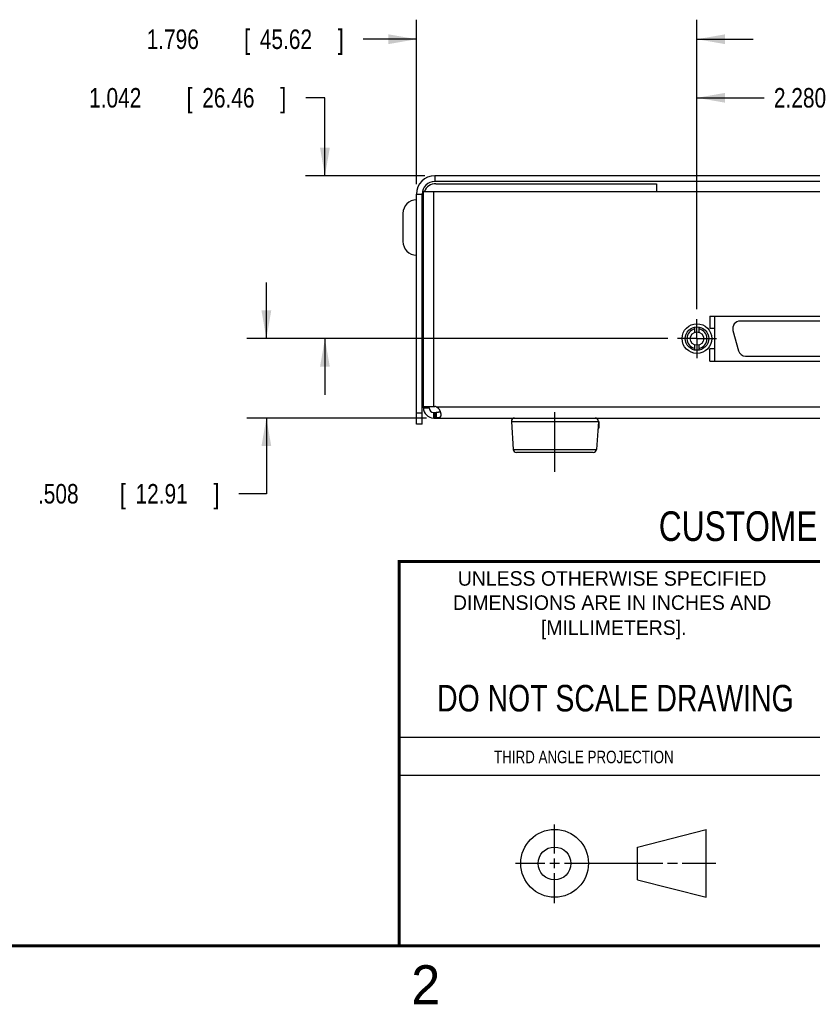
# Model space of a CAD drawing. Header units: inches. Extents: x 0 to 22, y 0 to 17.
# Tile 2 of 9: x 11.2 to 16.3, y 0.1 to 6.4. Entities that reach past the tile are written whole.
import ezdxf
from ezdxf.enums import TextEntityAlignment as Align

# ---------------------------------------------------------------- set-up
doc = ezdxf.new("R2010")
doc.units = ezdxf.units.IN
doc.header["$LTSCALE"] = 1.21
doc.header["$MEASUREMENT"] = 0
doc.linetypes.add('CENTER', pattern=[0.6, 0.375, -0.075, 0.075, -0.075])
doc.layers.get('0').update_dxf_attribs({"linetype": 'CONTINUOUS'})
doc.layers.add('DEFAULT_1', color=7, linetype='CENTER')
doc.layers.add('DIMENSIONS', color=7, linetype='CONTINUOUS')
doc.styles.get("Standard").update_dxf_attribs({"font": 'txt', "width": 0.8})
doc.dimstyles.new('DIMSTYLE_1', dxfattribs={"dimtxt": 0.125, "dimasz": 0.18, "dimexe": 0.18, "dimexo": 0.0625, "dimgap": 0.09, "dimtad": 0, "dimtih": 1, "dimtoh": 1, "dimdec": 3, "dimzin": 4, "dimdsep": 46, "dimtxsty": 'STANDARD', "dimblk": '_FILLED', "dimblk1": '_FILLED', "dimblk2": '_FILLED', "dimcen": 0.09, "dimadec": 0, "dimazin": 0, "dimtp": 0.01, "dimtm": 0.01, "dimtfac": 1, "dimtdec": 3, "dimtofl": 0, "dimtmove": 0, "dimatfit": 3, "dimldrblk": '_FILLED', "dimfxl": 1, "dimtolj": 1, "dimtzin": 4, "dimarcsym": 0})

# ---------------------------------------------------------------- blocks, each defined once
blk = doc.blocks.new('_FILLED')
at = {"color": 0, "linetype": 'BYBLOCK'}
blk.add_solid([(0, 0), (-1, 0.174), (-1, -0.174)], dxfattribs=at)
blk = doc.blocks.new('*D9')
at = {"layer": 'DIMENSIONS', "color": 2, "linetype": 'CONTINUOUS'}
for p, q in [((13.7217, 5.3749), (13.7217, 6.4284)), ((15.5178, 4.5743), (15.5178, 6.4284)), ((13.7217, 6.3034), (13.3802, 6.3034)), ((15.5178, 6.3034), (15.8778, 6.3034))]:
    blk.add_line(p, q, dxfattribs=at)
at = {"layer": 'DIMENSIONS', "color": 2, "linetype": 'CONTINUOUS', "xscale": 0.18, "yscale": 0.18, "zscale": 0.18}
blk.add_blockref('_FILLED', (13.7217, 6.3034), dxfattribs=at)
at = {"layer": 'DIMENSIONS', "color": 2, "linetype": 'CONTINUOUS', "xscale": 0.18, "yscale": 0.18, "zscale": 0.18, "rotation": 180}
blk.add_blockref('_FILLED', (15.5178, 6.3034), dxfattribs=at)
at = {"layer": 'DIMENSIONS', "color": 2, "linetype": 'CONTINUOUS', "width": 0.8}
for s, p in [('1.796', (11.9927, 6.2409)), ('[', (12.6177, 6.2409)), ('45.62', (12.7177, 6.2409)), (']', (13.2177, 6.2409))]:
    blk.add_text(s, height=0.125, dxfattribs=at).set_placement(p)
blk = doc.blocks.new('*D10')
at = {"layer": 'DIMENSIONS', "color": 2, "linetype": 'CONTINUOUS'}
for p, q in [((15.5178, 4.5743), (15.5178, 6.0534)), ((17.7976, 4.5743), (17.7976, 6.0534)), ((15.5178, 5.9284), (15.9481, 5.9284)), ((17.7976, 5.9284), (17.3981, 5.9284))]:
    blk.add_line(p, q, dxfattribs=at)
at = {"layer": 'DIMENSIONS', "color": 2, "linetype": 'CONTINUOUS', "xscale": 0.18, "yscale": 0.18, "zscale": 0.18, "rotation": 180}
blk.add_blockref('_FILLED', (15.5178, 5.9284), dxfattribs=at)
at = {"layer": 'DIMENSIONS', "color": 2, "linetype": 'CONTINUOUS', "xscale": 0.18, "yscale": 0.18, "zscale": 0.18}
blk.add_blockref('_FILLED', (17.7976, 5.9284), dxfattribs=at)
at = {"layer": 'DIMENSIONS', "color": 2, "linetype": 'CONTINUOUS', "width": 0.8}
for s, p in [('2.280', (16.0106, 5.8659)), ('[', (16.6356, 5.8659)), ('57.91', (16.7356, 5.8659)), (']', (17.2356, 5.8659))]:
    blk.add_text(s, height=0.125, dxfattribs=at).set_placement(p)
blk = doc.blocks.new('*D11')
at = {"layer": 'DIMENSIONS', "color": 2, "linetype": 'CONTINUOUS'}
for p, q in [((12.7597, 4.3867), (12.7597, 4.7467)), ((15.3302, 4.3867), (12.6347, 4.3867)), ((13.7849, 3.8784), (12.6347, 3.8784)), ((12.7597, 3.8784), (12.7597, 3.3934)), ((12.7597, 3.3934), (12.5841, 3.3934))]:
    blk.add_line(p, q, dxfattribs=at)
at = {"layer": 'DIMENSIONS', "color": 2, "linetype": 'CONTINUOUS', "xscale": 0.18, "yscale": 0.18, "zscale": 0.18}
for p, rotation in [((12.7597, 4.3867), 270), ((12.7597, 3.8784), 90)]:
    blk.add_blockref('_FILLED', p, dxfattribs=dict(at, rotation=rotation))
at = {"layer": 'DIMENSIONS', "color": 2, "linetype": 'CONTINUOUS', "width": 0.8}
for s, p in [('.508', (11.2966, 3.3309)), ('[', (11.8216, 3.3309)), ('12.91', (11.9216, 3.3309)), (']', (12.4216, 3.3309))]:
    blk.add_text(s, height=0.125, dxfattribs=at).set_placement(p)
blk = doc.blocks.new('*D12')
at = {"layer": 'DIMENSIONS', "color": 2, "linetype": 'CONTINUOUS'}
for p, q in [((13.1347, 5.9284), (13.0116, 5.9284)), ((13.1347, 5.4284), (13.1347, 5.9284)), ((13.7752, 5.4284), (13.0097, 5.4284)), ((15.3302, 4.3867), (13.0097, 4.3867)), ((13.1347, 4.3867), (13.1347, 4.0267))]:
    blk.add_line(p, q, dxfattribs=at)
at = {"layer": 'DIMENSIONS', "color": 2, "linetype": 'CONTINUOUS', "xscale": 0.18, "yscale": 0.18, "zscale": 0.18}
for p, rotation in [((13.1347, 5.4284), 270), ((13.1347, 4.3867), 90)]:
    blk.add_blockref('_FILLED', p, dxfattribs=dict(at, rotation=rotation))
at = {"layer": 'DIMENSIONS', "color": 2, "linetype": 'CONTINUOUS', "width": 0.8}
for s, p in [('1.042', (11.6241, 5.8659)), ('[', (12.2491, 5.8659)), ('26.46', (12.3491, 5.8659)), (']', (12.8491, 5.8659))]:
    blk.add_text(s, height=0.125, dxfattribs=at).set_placement(p)

msp = doc.modelspace()

# ---------------------------------------------------------------- linework, layer by layer
at = {"color": 7, "linetype": 'CONTINUOUS'}
for p, q in [((13.8377, 5.4284), (13.8377, 5.3924)), ((19.4777, 5.4284), (13.8377, 5.4284)), ((19.4777, 5.3924), (13.8377, 5.3924)), ((13.8457, 5.3784), (15.2577, 5.3784)), ((15.2577, 5.3784), (15.2577, 5.3284)), ((13.7217, 3.8384), (13.7217, 5.3124)), ((13.7217, 5.3124), (13.7577, 5.3124)), ((13.7577, 3.8384), (13.7577, 5.3124)), ((13.7657, 3.9444), (13.7657, 5.3284)), ((13.7657, 5.3284), (19.5497, 5.3284)), ((13.8317, 3.9514), (13.8317, 5.3284)), ((13.6347, 5.1884), (13.6347, 5.0084)), ((13.7577, 5.1559), (13.7657, 5.1559)), ((13.7577, 5.0409), (13.7657, 5.0409)), ((15.6004, 4.5304), (15.6004, 4.4516)), ((15.6004, 4.5304), (17.715, 4.5304)), ((15.6319, 4.243), (15.6319, 4.5304)), ((17.5215, 4.4989), (15.7939, 4.4989)), ((15.5043, 4.4275), (15.5043, 4.4605)), ((15.5313, 4.4275), (15.5313, 4.4605)), ((15.6319, 4.4516), (15.6004, 4.4516)), ((15.7483, 4.4394), (15.7831, 4.3095)), ((15.5043, 4.3129), (15.5043, 4.3459)), ((15.5313, 4.3129), (15.5313, 4.3459)), ((15.6004, 4.243), (15.6004, 4.3217)), ((15.6319, 4.3217), (15.6004, 4.3217)), ((15.6004, 4.243), (17.715, 4.243)), ((15.8287, 4.2745), (17.4866, 4.2745)), ((13.7577, 3.9084), (13.7217, 3.9084)), ((13.7657, 3.9514), (13.8387, 3.9514)), ((13.8017, 3.9444), (13.8017, 3.9514)), ((13.8317, 3.8784), (13.8317, 3.9144)), ((13.8317, 3.9144), (13.8474, 3.9144)), ((13.8387, 3.9144), (13.8387, 3.8784)), ((13.8474, 3.9504), (19.468, 3.9504)), ((13.8474, 3.9144), (13.8474, 3.8784)), ((13.8317, 3.8784), (19.4837, 3.8784)), ((14.3291, 3.8571), (14.3414, 3.6771)), ((14.3291, 3.8571), (14.8862, 3.8571)), ((14.8862, 3.8571), (14.8739, 3.6771)), ((14.8887, 3.8554), (14.8861, 3.8554)), ((14.8887, 3.8554), (14.8887, 3.8152)), ((13.7577, 3.8384), (13.7217, 3.8384)), ((14.8842, 3.8045), (14.8826, 3.8045)), ((14.8887, 3.8152), (14.8834, 3.8152)), ((14.3414, 3.6771), (14.8739, 3.6771)), ((14.854, 3.6584), (14.3614, 3.6584)), ((15.1374, 1.132), (15.5769, 1.2447)), ((15.5769, 0.8105), (15.5769, 1.2447)), ((15.1374, 0.9219), (15.1374, 1.132)), ((15.1374, 0.9219), (15.5769, 0.8105))]:
    msp.add_line(p, q, dxfattribs=at)
at = {"color": 2, "linetype": 'CONTINUOUS'}
for p, q in [((13.61, 1.835), (16.375, 1.835)), ((16.375, 1.5888), (13.61, 1.5888)), ((14.6059, 1.0901), (14.6059, 1.2769)), ((14.3557, 1.0276), (14.5434, 1.0276)), ((14.5747, 1.0276), (14.6372, 1.0276)), ((14.6059, 0.9964), (14.6059, 1.0589)), ((14.6684, 1.0276), (15.2987, 1.0276)), ((15.3299, 1.0276), (15.3924, 1.0276)), ((15.4237, 1.0276), (15.6394, 1.0276)), ((14.6059, 0.7723), (14.6059, 0.9651))]:
    msp.add_line(p, q, dxfattribs=at)
at = {"color": 7, "linetype": 'CONTINUOUS', "const_width": 0.02}
for points in [[(13.6, 2.9595), (21.5, 2.96)], [(13.61, 0.5), (13.61, 2.96)], [(0.5, 0.5), (21.5, 0.5)]]:
    msp.add_lwpolyline(points, dxfattribs=at)
at = {"color": 7, "linetype": 'CONTINUOUS'}
for centre, radius in [((15.5178, 4.3867), 0.095), ((15.5178, 4.3867), 0.075), ((15.5178, 4.3867), 0.043), ((14.6059, 1.0276), 0.2171), ((14.6054, 1.0269), 0.105)]:
    msp.add_circle(centre, radius, dxfattribs=at)
for centre, radius, start, end in [((13.8377, 5.3124), 0.116, 90, 180), ((13.8377, 5.3124), 0.08, 90, 180), ((13.8457, 5.2984), 0.08, 90, 157.96154), ((13.7217, 5.1884), 0.087, 90, 180), ((13.7217, 5.0084), 0.087, 180, 270), ((15.7939, 4.4516), 0.0472, 90, 195), ((15.5178, 4.3867), 0.064, 102.1773, 257.8227), ((15.5178, 4.3867), 0.064, 282.1773, 77.8227), ((15.8287, 4.3217), 0.0472, 195, 270), ((13.7027, 4.1444), 0.105, 53.10773, 58.41186), ((13.7027, 4.1444), 0.105, 301.58814, 306.89227), ((13.8317, 3.9444), 0.066, 180, 270), ((13.8317, 3.9444), 0.03, 180.00003, 270), ((13.8387, 3.9131), 0.0383, 76.87395, 90), ((14.3491, 3.8584), 0.02, 90, 183.90049), ((14.8663, 3.8584), 0.02, 356.09951, 90), ((14.7277, 3.9637), 0.2233, 313.92924, 314.51333), ((14.8737, 3.8152), 0.015, 314.51333, 360), ((14.3614, 3.6784), 0.02, 183.90049, 270), ((14.854, 3.6784), 0.02, 270, 356.09951)]:
    msp.add_arc(centre, radius, start, end, dxfattribs=at)
for points, knots in [([(13.7657, 3.9444), (13.7674, 3.944), (13.7707, 3.9433), (13.7756, 3.9438), (13.7802, 3.9438), (13.7846, 3.944), (13.7889, 3.9441), (13.7931, 3.9442), (13.7974, 3.9443), (13.8002, 3.9444), (13.8017, 3.9444)], [0, 0, 0, 0, 0.144512, 0.278625, 0.405748, 0.527744, 0.6464, 0.76348, 0.880756, 1, 1, 1, 1]), ([(13.8474, 3.9504), (13.8481, 3.9501), (13.8498, 3.9495), (13.8522, 3.9482), (13.8546, 3.9467), (13.8571, 3.9448), (13.8595, 3.9425), (13.8619, 3.94), (13.8642, 3.9373), (13.8663, 3.9342), (13.8683, 3.931), (13.8701, 3.9275), (13.8717, 3.924), (13.8731, 3.9204), (13.8743, 3.9167), (13.8752, 3.9131), (13.876, 3.9095), (13.8765, 3.906), (13.8769, 3.9027), (13.8769, 3.9006), (13.8769, 3.8995)], [0, 0, 0, 0, 0.040166, 0.083963, 0.131024, 0.181211, 0.234193, 0.289904, 0.347951, 0.407791, 0.469051, 0.531542, 0.594538, 0.657211, 0.719202, 0.780066, 0.839072, 0.895531, 0.949214, 1, 1, 1, 1]), ([(13.8737, 3.9182), (13.8735, 3.9181), (13.8728, 3.9176), (13.8716, 3.9169), (13.87, 3.9163), (13.8682, 3.9157), (13.866, 3.9153), (13.8636, 3.9149), (13.8608, 3.9147), (13.8579, 3.9146), (13.8546, 3.9145), (13.8511, 3.9144), (13.8486, 3.9144), (13.8474, 3.9144)], [0, 0, 0, 0, 0.032802, 0.090487, 0.153838, 0.22499, 0.30588, 0.396995, 0.498138, 0.608843, 0.729716, 0.860379, 1, 1, 1, 1]), ([(13.8769, 3.8995), (13.8769, 3.8985), (13.8769, 3.8966), (13.8766, 3.8938), (13.876, 3.8913), (13.8753, 3.8889), (13.8743, 3.8868), (13.8731, 3.885), (13.8717, 3.8834), (13.8701, 3.8821), (13.8683, 3.881), (13.8663, 3.8802), (13.8641, 3.8796), (13.8618, 3.8791), (13.8595, 3.8788), (13.857, 3.8786), (13.8546, 3.8785), (13.8521, 3.8785), (13.8497, 3.8784), (13.8481, 3.8784), (13.8474, 3.8784)], [0, 0, 0, 0, 0.069472, 0.134659, 0.195729, 0.252983, 0.306651, 0.35735, 0.406211, 0.45458, 0.503474, 0.553716, 0.60599, 0.660416, 0.716578, 0.773876, 0.831829, 0.889484, 0.945963, 1, 1, 1, 1])]:
    msp.add_open_spline(points, degree=3, knots=knots, dxfattribs=at)
at = {"layer": 'DEFAULT_1', "color": 7, "linetype": 'CENTER'}
for p, q in [((15.5178, 4.3867), (15.5178, 4.5118)), ((15.5178, 4.3867), (15.3927, 4.3867)), ((15.5178, 4.3867), (15.5178, 4.2616)), ((15.5178, 4.3867), (15.6429, 4.3867)), ((14.6077, 3.5334), (14.6077, 3.9155))]:
    msp.add_line(p, q, dxfattribs=at)

# ---------------------------------------------------------------- texts
at = {"color": 7, "linetype": 'CONTINUOUS', "width": 0.8}
for s, height, p in [('CUSTOMER DRAWING', 0.19, (16.3742, 3.0911)), ('DO NOT SCALE DRAWING', 0.17, (14.9953, 1.9998))]:
    msp.add_text(s, height=height, dxfattribs=at).set_placement(p, align=Align.CENTER)
at = {"color": 2, "linetype": 'CONTINUOUS'}
for s, p in [('UNLESS OTHERWISE SPECIFIED', (14.9742, 2.8049)), ('DIMENSIONS ARE IN INCHES AND', (14.9742, 2.6501)), ('[MILLIMETERS].', (14.9844, 2.4899))]:
    msp.add_text(s, height=0.093, dxfattribs=at).set_placement(p, align=Align.CENTER)
at = {"color": 2, "linetype": 'CONTINUOUS', "width": 0.8}
msp.add_text('THIRD ANGLE PROJECTION', height=0.08, dxfattribs=at).set_placement((14.2178, 1.6686))
at = {"color": 2, "linetype": 'CONTINUOUS'}
msp.add_text('2', height=0.25, dxfattribs=at).set_placement((13.6875, 0.125))

# ---------------------------------------------------------------- dimensions: what is measured, and where the dimension line sits
at = {"layer": 'DIMENSIONS', "color": 2, "linetype": 'CONTINUOUS'}
for base, p1, p2, picture, middle in [((15.5178, 6.3034), (13.7217, 5.3749), (15.5178, 4.5743), '*D9', (12.6552, 6.3034)), ((17.7976, 5.9284), (15.5178, 4.5743), (17.7976, 4.5743), '*D10', (16.6731, 5.9284))]:
    dim = msp.add_linear_dim(base=base, p1=p1, p2=p2, dimstyle='DIMSTYLE_1', dxfattribs=at)
    dim.commit()
    dim.dimension.update_dxf_attribs({"geometry": picture, "text_midpoint": middle, "dimtype": 160})
for base, p1, p2, picture, middle in [((13.1347, 5.4284), (15.3302, 4.3867), (13.7752, 5.4284), '*D12', (12.2866, 5.9284)), ((12.7597, 4.3867), (13.7849, 3.8784), (15.3302, 4.3867), '*D11', (11.9091, 3.3934))]:
    dim = msp.add_linear_dim(base=base, p1=p1, p2=p2, angle=90, dimstyle='DIMSTYLE_1', dxfattribs=at)
    dim.commit()
    dim.dimension.update_dxf_attribs({"geometry": picture, "text_midpoint": middle, "dimtype": 160})

doc.saveas('drawing.dxf')
